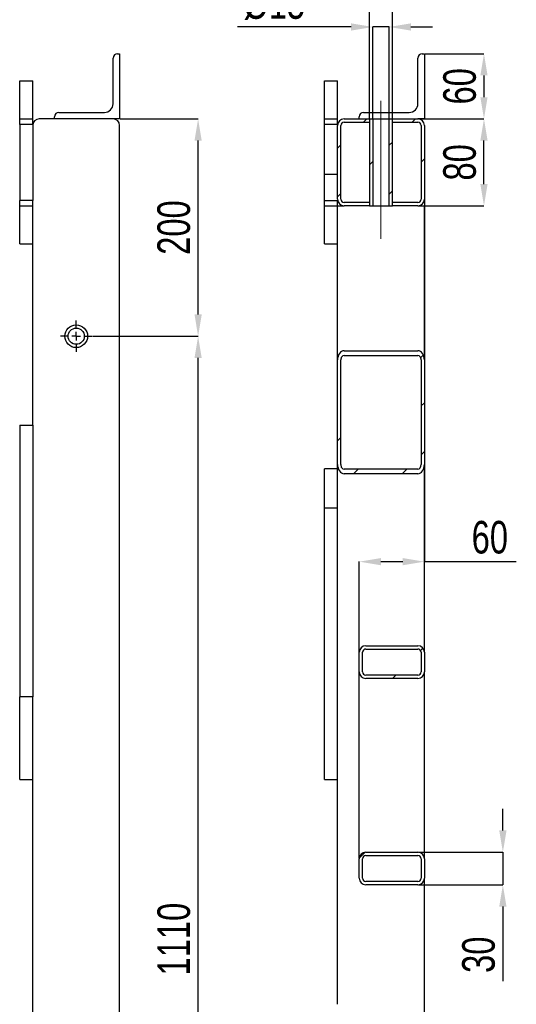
# Model space of a CAD drawing. Header units: millimetres. Extents: x 5 to 3649, y 4 to 418.
# Tile 47 of 105: x 1517 to 1562, y 274 to 365. Entities that reach past the tile are written whole.
import ezdxf

# ---------------------------------------------------------------- set-up
doc = ezdxf.new("R2010")
doc.units = ezdxf.units.MM
doc.header["$PDSIZE"] = -1
doc.linetypes.add('CENTERX2', pattern=[20.32, 12.7, -2.54, 2.54, -2.54])
for name, color, linetype in [('COTES', 1, 'Continuous'), ('TRAIT-FINS', 9, 'Continuous'), ('TRAIT-MIXTES', 3, 'CENTERX2')]:
    doc.layers.add(name, color=color, linetype=linetype)
doc.layers.add('TRAIT-FORT', color=4, linetype='Continuous', lineweight=25)
doc.styles.add('SLDTEXTSTYLE0', font='TXT', dxfattribs={"width": 0.75})
doc.dimstyles.new('SLDDIMSTYLE0', dxfattribs={"dimtxt": 3, "dimasz": 2, "dimexe": 0, "dimexo": 0.0625, "dimgap": 0.75, "dimtad": 1, "dimdec": 0, "dimlfac": 10, "dimrnd": 1e-09, "dimzin": 12, "dimdsep": 46, "dimtxsty": 'SLDTEXTSTYLE0', "dimsah": 1, "dimcen": 0.09, "dimadec": 0, "dimazin": 3, "dimtfac": 1, "dimtdec": 0, "dimtofl": 0, "dimtmove": 0, "dimatfit": 3, "dimfxl": 1, "dimfrac": 2, "dimtolj": 1, "dimtzin": 12, "dimarcsym": 0})
doc.dimstyles.new('SLDDIMSTYLE1', dxfattribs={"dimtxt": 3, "dimasz": 2, "dimexe": 0, "dimexo": 0.0625, "dimgap": 0.75, "dimtad": 1, "dimdec": 0, "dimlfac": 10, "dimrnd": 1e-09, "dimzin": 12, "dimdsep": 46, "dimtxsty": 'SLDTEXTSTYLE0', "dimsah": 1, "dimcen": 0.09, "dimadec": 0, "dimazin": 3, "dimtfac": 1, "dimtdec": 0, "dimtmove": 0, "dimatfit": 0, "dimfxl": 1, "dimfrac": 2, "dimtolj": 1, "dimtzin": 12, "dimarcsym": 0})
pattern_1 = [(45, (1219.1, -0.623), (-13.4704, 13.4704), []), (45, (1223.59, -0.623), (-13.4704, 13.4704), []), (45, (1228.08, -0.623), (-13.4704, 13.4704), []), (45, (1232.57, -0.623), (-13.4704, 13.4704), [])]

# ---------------------------------------------------------------- blocks, each defined once
blk = doc.blocks.new('*D2095')
at = {"layer": 'COTES', "color": 0, "lineweight": -2, "transparency": 16777216}
for p, q in [((1547.253, 364.376), (1536.801, 364.376)), ((1549.253, 355.974), (1549.253, 364.376)), ((1550.753, 364.376), (1549.253, 364.376)), ((1550.753, 355.974), (1550.753, 364.376)), ((1552.753, 364.376), (1554.753, 364.376))]:
    blk.add_line(p, q, dxfattribs=at)
at = {"layer": 'COTES', "color": 0, "transparency": 16777216}
for points in [[(1547.253, 364.709), (1547.253, 364.042), (1549.253, 364.376)], [(1552.753, 364.709), (1552.753, 364.042), (1550.753, 364.376)]]:
    blk.add_solid(points, dxfattribs=at)
at = {"layer": 'Defpoints', "color": 0, "transparency": 16777216}
for p in [(1550.753, 364.376), (1549.253, 355.911), (1550.753, 355.911)]:
    blk.add_point(p, dxfattribs=at)
at = {"layer": 'COTES', "color": 0, "transparency": 16777216, "insert": (1540.176, 368.126), "char_height": 3, "attachment_point": 2, "style": 'SLDTEXTSTYLE0'}
blk.add_mtext('\\A1;%%c15', dxfattribs=at)
blk = doc.blocks.new('*D2096')
at = {"layer": 'COTES', "color": 0, "lineweight": -2, "transparency": 16777216}
for p, q in [((1546.953, 370.596), (1536.801, 370.596)), ((1548.953, 355.974), (1548.953, 370.596)), ((1551.053, 370.596), (1548.953, 370.596)), ((1551.053, 355.974), (1551.053, 370.596)), ((1553.053, 370.596), (1555.053, 370.596))]:
    blk.add_line(p, q, dxfattribs=at)
at = {"layer": 'COTES', "color": 0, "transparency": 16777216}
for points in [[(1546.953, 370.929), (1546.953, 370.263), (1548.953, 370.596)], [(1553.053, 370.929), (1553.053, 370.263), (1551.053, 370.596)]]:
    blk.add_solid(points, dxfattribs=at)
at = {"layer": 'Defpoints', "color": 0, "transparency": 16777216}
for p in [(1551.053, 370.596), (1548.953, 355.911), (1551.053, 355.911)]:
    blk.add_point(p, dxfattribs=at)
at = {"layer": 'COTES', "color": 0, "transparency": 16777216, "insert": (1540.176, 374.346), "char_height": 3, "attachment_point": 2, "style": 'SLDTEXTSTYLE0'}
blk.add_mtext('\\A1;%%c21', dxfattribs=at)
blk = doc.blocks.new('*D2097')
at = {"layer": 'COTES', "color": 0, "lineweight": -2, "transparency": 16777216}
for p, q in [((1553.466, 355.911), (1559.484, 355.911)), ((1559.484, 349.911), (1559.484, 353.911)), ((1553.466, 347.911), (1559.484, 347.911))]:
    blk.add_line(p, q, dxfattribs=at)
at = {"layer": 'COTES', "color": 0, "transparency": 16777216}
for points in [[(1559.151, 353.911), (1559.817, 353.911), (1559.484, 355.911)], [(1559.151, 349.911), (1559.817, 349.911), (1559.484, 347.911)]]:
    blk.add_solid(points, dxfattribs=at)
at = {"layer": 'Defpoints', "color": 0, "transparency": 16777216}
for p in [(1553.403, 355.911), (1559.484, 355.911), (1553.403, 347.911)]:
    blk.add_point(p, dxfattribs=at)
at = {"layer": 'COTES', "color": 0, "transparency": 16777216, "insert": (1555.734, 351.911), "char_height": 3, "attachment_point": 2, "rotation": 90, "style": 'SLDTEXTSTYLE0'}
blk.add_mtext('\\A1;80', dxfattribs=at)
blk = doc.blocks.new('*D2098')
at = {"layer": 'COTES', "color": 0, "lineweight": -2, "transparency": 16777216}
for p, q in [((1561.225, 290.411), (1561.225, 292.411)), ((1553.466, 288.411), (1561.225, 288.411)), ((1561.225, 288.411), (1561.225, 285.411)), ((1553.466, 285.411), (1561.225, 285.411)), ((1561.225, 283.411), (1561.225, 276.536))]:
    blk.add_line(p, q, dxfattribs=at)
at = {"layer": 'COTES', "color": 0, "transparency": 16777216}
for points in [[(1560.892, 290.411), (1561.559, 290.411), (1561.225, 288.411)], [(1560.892, 283.411), (1561.559, 283.411), (1561.225, 285.411)]]:
    blk.add_solid(points, dxfattribs=at)
at = {"layer": 'Defpoints', "color": 0, "transparency": 16777216}
for p in [(1553.403, 288.411), (1561.225, 288.411), (1553.403, 285.411)]:
    blk.add_point(p, dxfattribs=at)
at = {"layer": 'COTES', "color": 0, "transparency": 16777216, "insert": (1557.475, 278.974), "char_height": 3, "attachment_point": 2, "rotation": 90, "style": 'SLDTEXTSTYLE0'}
blk.add_mtext('\\A1;30', dxfattribs=at)
blk = doc.blocks.new('*D2099')
at = {"layer": 'COTES', "color": 0, "lineweight": -2, "transparency": 16777216}
for p, q in [((1554.003, 347.849), (1554.003, 315.157)), ((1548.003, 287.874), (1548.003, 315.157)), ((1550.003, 315.157), (1552.003, 315.157)), ((1554.003, 315.157), (1562.461, 315.157))]:
    blk.add_line(p, q, dxfattribs=at)
at = {"layer": 'COTES', "color": 0, "transparency": 16777216}
for points in [[(1550.003, 315.49), (1550.003, 314.824), (1548.003, 315.157)], [(1552.003, 315.49), (1552.003, 314.824), (1554.003, 315.157)]]:
    blk.add_solid(points, dxfattribs=at)
at = {"layer": 'Defpoints', "color": 0, "transparency": 16777216}
for p in [(1554.003, 347.911), (1548.003, 315.157), (1548.003, 287.811)]:
    blk.add_point(p, dxfattribs=at)
at = {"layer": 'COTES', "color": 0, "transparency": 16777216, "insert": (1560.024, 318.907), "char_height": 3, "attachment_point": 2, "style": 'SLDTEXTSTYLE0'}
blk.add_mtext('\\A1;60', dxfattribs=at)
blk = doc.blocks.new('*D2100')
at = {"layer": 'COTES', "color": 0, "lineweight": -2, "transparency": 16777216}
for p, q in [((1554.066, 361.911), (1559.484, 361.911)), ((1559.484, 359.911), (1559.484, 357.911)), ((1554.066, 355.911), (1559.484, 355.911))]:
    blk.add_line(p, q, dxfattribs=at)
at = {"layer": 'COTES', "color": 0, "transparency": 16777216}
for points in [[(1559.151, 359.911), (1559.817, 359.911), (1559.484, 361.911)], [(1559.151, 357.911), (1559.817, 357.911), (1559.484, 355.911)]]:
    blk.add_solid(points, dxfattribs=at)
at = {"layer": 'Defpoints', "color": 0, "transparency": 16777216}
for p in [(1554.003, 361.911), (1554.003, 355.911), (1559.484, 355.911)]:
    blk.add_point(p, dxfattribs=at)
at = {"layer": 'COTES', "color": 0, "transparency": 16777216, "insert": (1555.734, 358.911), "char_height": 3, "attachment_point": 2, "rotation": 90, "style": 'SLDTEXTSTYLE0'}
blk.add_mtext('\\A1;60', dxfattribs=at)
blk = doc.blocks.new('*D2159')
at = {"layer": 'COTES', "color": 0, "lineweight": -2, "transparency": 16777216}
for p, q in [((1523.46, 335.911), (1533.171, 335.911)), ((1533.171, 226.911), (1533.171, 333.911)), ((1523.46, 224.911), (1533.171, 224.911))]:
    blk.add_line(p, q, dxfattribs=at)
at = {"layer": 'COTES', "color": 0, "transparency": 16777216}
for points in [[(1532.838, 333.911), (1533.504, 333.911), (1533.171, 335.911)], [(1532.838, 226.911), (1533.504, 226.911), (1533.171, 224.911)]]:
    blk.add_solid(points, dxfattribs=at)
at = {"layer": 'Defpoints', "color": 0, "transparency": 16777216}
for p in [(1523.397, 335.911), (1533.171, 335.911), (1523.397, 224.911)]:
    blk.add_point(p, dxfattribs=at)
at = {"layer": 'COTES', "color": 0, "transparency": 16777216, "insert": (1529.421, 280.411), "char_height": 3, "attachment_point": 2, "rotation": 90, "style": 'SLDTEXTSTYLE0'}
blk.add_mtext('\\A1;1110', dxfattribs=at)
blk = doc.blocks.new('*D2160')
at = {"layer": 'COTES', "color": 0, "lineweight": -2, "transparency": 16777216}
for p, q in [((1526.01, 355.911), (1533.171, 355.911)), ((1533.171, 337.911), (1533.171, 353.911)), ((1523.46, 335.911), (1533.171, 335.911))]:
    blk.add_line(p, q, dxfattribs=at)
at = {"layer": 'COTES', "color": 0, "transparency": 16777216}
for points in [[(1532.838, 353.911), (1533.504, 353.911), (1533.171, 355.911)], [(1532.838, 337.911), (1533.504, 337.911), (1533.171, 335.911)]]:
    blk.add_solid(points, dxfattribs=at)
at = {"layer": 'Defpoints', "color": 0, "transparency": 16777216}
for p in [(1525.947, 355.911), (1533.171, 355.911), (1523.397, 335.911)]:
    blk.add_point(p, dxfattribs=at)
at = {"layer": 'COTES', "color": 0, "transparency": 16777216, "insert": (1529.421, 345.911), "char_height": 3, "attachment_point": 2, "rotation": 90, "style": 'SLDTEXTSTYLE0'}
blk.add_mtext('\\A1;200', dxfattribs=at)
blk = doc.blocks.new('SW_CENTERMARKSYMBOL_314')
at = {"layer": 'TRAIT-MIXTES', "color": 0}
for p, q in [((0, 0.8), (0, 1.45)), ((-0.8, 0), (-1.45, 0)), ((0, 0), (-0.4, 0)), ((0, 0), (-0.4, 0)), ((0, 0), (0, 0.4)), ((0, 0), (0, 0.4)), ((0, 0), (0, -0.4)), ((0, 0), (0.4, 0)), ((0, 0), (0, -0.4)), ((0, 0), (0.4, 0)), ((0.8, 0), (1.45, 0)), ((0, -0.8), (0, -1.45))]:
    blk.add_line(p, q, dxfattribs=at)
blk = doc.blocks.new('SW_CENTERMARKSYMBOL_317')
at = {"layer": 'TRAIT-MIXTES', "color": 0}
for p, q in [((0, 0.8), (0, 1.45)), ((-0.8, 0), (-1.45, 0)), ((0, 0), (-0.4, 0)), ((0, 0), (-0.4, 0)), ((0, 0), (0, 0.4)), ((0, 0), (0, 0.4)), ((0, 0), (0, -0.4)), ((0, 0), (0.4, 0)), ((0, 0), (0, -0.4)), ((0, 0), (0.4, 0)), ((0.8, 0), (1.45, 0)), ((0, -0.8), (0, -1.45))]:
    blk.add_line(p, q, dxfattribs=at)

msp = doc.modelspace()

# ---------------------------------------------------------------- hatches: boundary and pattern name
at = {"layer": 'TRAIT-FINS'}
h = msp.add_hatch(dxfattribs=at)
h.set_pattern_fill('DIN 201 ACIER ET FONTE', color=256, style=0, pattern_type=2)
h.set_pattern_definition(pattern_1)
edge = h.paths.add_edge_path(flags=0)
edge.add_line((1548.953023, 348.211435), (1546.603023, 348.211435))
edge.add_arc((1546.603023, 348.511435), 0.3, 180, 270, ccw=False)
edge.add_line((1546.303023, 348.511435), (1546.303023, 355.311435))
edge.add_arc((1546.603023, 355.311435), 0.3, 90, 180, ccw=False)
edge.add_line((1546.603023, 355.611435), (1548.953023, 355.611435))
edge.add_line((1548.953023, 355.611435), (1548.953023, 355.911435))
edge.add_line((1548.953023, 355.911435), (1546.603023, 355.911435))
edge.add_arc((1546.603023, 355.311435), 0.6, 90, 180)
edge.add_line((1546.003023, 355.311435), (1546.003023, 348.511435))
edge.add_arc((1546.603023, 348.511435), 0.6, 180, 270)
edge.add_line((1546.603023, 347.911435), (1548.953023, 347.911435))
edge.add_line((1548.953023, 347.911435), (1548.953023, 348.211435))
h = msp.add_hatch(dxfattribs=at)
h.set_pattern_fill('DIN 201 ACIER ET FONTE', color=256, style=0, pattern_type=2)
h.set_pattern_definition(pattern_1)
h.paths.add_polyline_path([(1549.253023, 355.911435), (1548.953023, 355.911435), (1548.953023, 347.911435), (1549.253023, 347.911435)], flags=0)
h = msp.add_hatch(dxfattribs=at)
h.set_pattern_fill('DIN 201 ACIER ET FONTE', color=256, style=0, pattern_type=2)
h.set_pattern_definition(pattern_1)
h.paths.add_polyline_path([(1550.753023, 347.911435), (1551.053023, 347.911435), (1551.053023, 355.911435), (1550.753023, 355.911435)], flags=0)
h = msp.add_hatch(dxfattribs=at)
h.set_pattern_fill('DIN 201 ACIER ET FONTE', color=256, style=0, pattern_type=2)
h.set_pattern_definition(pattern_1)
edge = h.paths.add_edge_path(flags=0)
edge.add_arc((1553.403023, 355.311435), 0.6, 0, 90)
edge.add_line((1553.403023, 355.911435), (1551.053023, 355.911435))
edge.add_line((1551.053023, 355.911435), (1551.053023, 355.611435))
edge.add_line((1551.053023, 355.611435), (1553.403023, 355.611435))
edge.add_arc((1553.403023, 355.311435), 0.3, 0, 90, ccw=False)
edge.add_line((1553.703023, 355.311435), (1553.703023, 348.511435))
edge.add_arc((1553.403023, 348.511435), 0.3, 270, 360, ccw=False)
edge.add_line((1553.403023, 348.211435), (1551.053023, 348.211435))
edge.add_line((1551.053023, 348.211435), (1551.053023, 347.911435))
edge.add_line((1551.053023, 347.911435), (1553.403023, 347.911435))
edge.add_arc((1553.403023, 348.511435), 0.6, 270, 360)
edge.add_line((1554.003023, 348.511435), (1554.003023, 355.311435))
h = msp.add_hatch(dxfattribs=at)
h.set_pattern_fill('DIN 201 ACIER ET FONTE', color=256, style=0, pattern_type=2)
h.set_pattern_definition(pattern_1)
edge = h.paths.add_edge_path(flags=0)
edge.add_ellipse((1553.403023, 333.719761), major_axis=(0, 0.848528), ratio=0.707106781, start_angle=270, end_angle=360)
edge.add_line((1553.403023, 334.568289), (1546.603023, 334.568289))
edge.add_ellipse((1546.603023, 333.719761), major_axis=(0, 0.848528), ratio=0.707106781, start_angle=0, end_angle=90)
edge.add_line((1546.003023, 333.719761), (1546.003023, 324.103109))
edge.add_ellipse((1546.603023, 324.103109), major_axis=(0, 0.848528), ratio=0.707106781, start_angle=90, end_angle=180)
edge.add_line((1546.603023, 323.25458), (1553.403023, 323.25458))
edge.add_ellipse((1553.403023, 324.103109), major_axis=(0, 0.848528), ratio=0.707106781, start_angle=180, end_angle=270)
edge.add_line((1554.003023, 324.103109), (1554.003023, 333.719761))
edge = h.paths.add_edge_path(flags=0)
edge.add_line((1546.603023, 334.144025), (1553.403023, 334.144025))
edge.add_ellipse((1553.403023, 333.719761), major_axis=(0, 0.424264), ratio=0.707106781, start_angle=270, end_angle=360, ccw=False)
edge.add_line((1553.703023, 333.719761), (1553.703023, 324.103109))
edge.add_ellipse((1553.403023, 324.103109), major_axis=(0, 0.424264), ratio=0.707106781, start_angle=180, end_angle=270, ccw=False)
edge.add_line((1553.403023, 323.678844), (1546.603023, 323.678844))
edge.add_ellipse((1546.603023, 324.103109), major_axis=(0, 0.424264), ratio=0.707106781, start_angle=90, end_angle=180, ccw=False)
edge.add_line((1546.303023, 324.103109), (1546.303023, 333.719761))
edge.add_ellipse((1546.603023, 333.719761), major_axis=(0, 0.424264), ratio=0.707106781, start_angle=0, end_angle=90, ccw=False)
h = msp.add_hatch(dxfattribs=at)
h.set_pattern_fill('DIN 201 ACIER ET FONTE', color=256, style=0, pattern_type=2)
h.set_pattern_definition(pattern_1)
edge = h.paths.add_edge_path(flags=0)
edge.add_line((1548.603023, 304.411435), (1553.403023, 304.411435))
edge.add_arc((1553.403023, 305.011435), 0.6, 270, 360)
edge.add_line((1554.003023, 305.011435), (1554.003023, 306.811435))
edge.add_arc((1553.403023, 306.811435), 0.6, 0, 90)
edge.add_line((1553.403023, 307.411435), (1548.603023, 307.411435))
edge.add_arc((1548.603023, 306.811435), 0.6, 90, 180)
edge.add_line((1548.003023, 306.811435), (1548.003023, 305.011435))
edge.add_arc((1548.603023, 305.011435), 0.6, 180, 270)
edge = h.paths.add_edge_path(flags=0)
edge.add_arc((1548.603023, 305.011435), 0.3, 180, 270, ccw=False)
edge.add_line((1548.303023, 305.011435), (1548.303023, 306.811435))
edge.add_arc((1548.603023, 306.811435), 0.3, 90, 180, ccw=False)
edge.add_line((1548.603023, 307.111435), (1553.403023, 307.111435))
edge.add_arc((1553.403023, 306.811435), 0.3, 0, 90, ccw=False)
edge.add_line((1553.703023, 306.811435), (1553.703023, 305.011435))
edge.add_arc((1553.403023, 305.011435), 0.3, 270, 360, ccw=False)
edge.add_line((1553.403023, 304.711435), (1548.603023, 304.711435))
h = msp.add_hatch(dxfattribs=at)
h.set_pattern_fill('DIN 201 ACIER ET FONTE', color=256, style=0, pattern_type=2)
h.set_pattern_definition(pattern_1)
edge = h.paths.add_edge_path(flags=0)
edge.add_arc((1548.603023, 286.011435), 0.6, 180, 270)
edge.add_line((1548.603023, 285.411435), (1553.403023, 285.411435))
edge.add_arc((1553.403023, 286.011435), 0.6, 270, 360)
edge.add_line((1554.003023, 286.011435), (1554.003023, 287.811435))
edge.add_arc((1553.403023, 287.811435), 0.6, 0, 90)
edge.add_line((1553.403023, 288.411435), (1548.603023, 288.411435))
edge.add_arc((1548.603023, 287.811435), 0.6, 90, 180)
edge.add_line((1548.003023, 287.811435), (1548.003023, 286.011435))
edge = h.paths.add_edge_path(flags=0)
edge.add_line((1553.403023, 285.711435), (1548.603023, 285.711435))
edge.add_arc((1548.603023, 286.011435), 0.3, 180, 270, ccw=False)
edge.add_line((1548.303023, 286.011435), (1548.303023, 287.811435))
edge.add_arc((1548.603023, 287.811435), 0.3, 90, 180, ccw=False)
edge.add_line((1548.603023, 288.111435), (1553.403023, 288.111435))
edge.add_arc((1553.403023, 287.811435), 0.3, 0, 90, ccw=False)
edge.add_line((1553.703023, 287.811435), (1553.703023, 286.011435))
edge.add_arc((1553.403023, 286.011435), 0.3, 270, 360, ccw=False)

# ---------------------------------------------------------------- linework, layer by layer
at = {"layer": 'TRAIT-FORT', "lineweight": 25}
for p, q in [((1525.747142, 361.911435), (1525.947142, 361.911435)), ((1525.947142, 361.911435), (1525.947142, 355.911435)), ((1553.803023, 361.911316), (1554.003023, 361.911316)), ((1554.003023, 361.911316), (1554.003023, 355.91156)), ((1525.347142, 357.311435), (1525.347142, 361.511435)), ((1553.403024, 357.311554), (1553.403024, 361.511536)), ((1516.747142, 355.911435), (1516.747142, 359.411435)), ((1516.747142, 359.411435), (1517.947142, 359.411435)), ((1517.947142, 355.911435), (1517.947142, 359.411435)), ((1544.803023, 355.91156), (1544.803023, 359.411545)), ((1544.803023, 359.411545), (1546.003023, 359.411545)), ((1546.003023, 355.91156), (1546.003023, 359.411545)), ((1520.347142, 356.511435), (1524.547142, 356.511435)), ((1548.403023, 356.511612), (1552.603023, 356.511612)), ((1516.747142, 355.411435), (1516.747142, 355.911435)), ((1516.747142, 355.911435), (1517.947142, 355.911435)), ((1516.747142, 355.411435), (1516.747142, 348.411435)), ((1517.947142, 355.411435), (1516.747142, 355.411435)), ((1517.947142, 355.411435), (1517.947142, 355.911435)), ((1517.947142, 355.411435), (1517.947142, 348.411435)), ((1525.347142, 355.911435), (1518.547142, 355.911435)), ((1519.947142, 355.911435), (1519.947142, 356.111435)), ((1525.947142, 355.911435), (1525.347142, 355.911435)), ((1525.947142, 207.511435), (1525.947142, 355.311435)), ((1544.803023, 355.91156), (1546.003023, 355.91156)), ((1544.803023, 355.411453), (1544.803023, 355.91156)), ((1544.803023, 350.81131), (1544.803023, 355.411453)), ((1546.003023, 355.411453), (1544.803023, 355.411453)), ((1546.003023, 355.411453), (1546.003023, 355.91156)), ((1546.003023, 348.511429), (1546.003023, 355.311508)), ((1546.303023, 348.511429), (1546.303023, 355.311508)), ((1546.603023, 355.91156), (1548.953023, 355.91156)), ((1546.603023, 355.611344), (1548.953023, 355.611344)), ((1548.003023, 355.91156), (1548.003023, 356.11145)), ((1548.953023, 355.91156), (1548.953023, 355.611344)), ((1548.953023, 355.91156), (1548.953023, 347.911377)), ((1548.953023, 355.91156), (1549.253023, 355.91156)), ((1549.253023, 355.91156), (1549.253023, 347.911377)), ((1549.253023, 355.91156), (1550.753023, 355.91156)), ((1550.753023, 347.911377), (1550.753023, 355.91156)), ((1550.753023, 355.91156), (1551.053023, 355.91156)), ((1551.053023, 355.611344), (1551.053023, 355.91156)), ((1551.053023, 355.91156), (1553.403024, 355.91156)), ((1551.053023, 347.911377), (1551.053023, 355.91156)), ((1551.053023, 355.611344), (1553.403024, 355.611344)), ((1554.003023, 355.91156), (1553.403024, 355.91156)), ((1553.703023, 355.311508), (1553.703023, 348.511429)), ((1554.003023, 355.311508), (1554.003023, 348.511429)), ((1544.803023, 348.411484), (1544.803023, 350.81131)), ((1544.803023, 350.81131), (1546.003023, 350.81131)), ((1516.747142, 347.911435), (1516.747142, 348.411435)), ((1517.947142, 348.411435), (1516.747142, 348.411435)), ((1517.947142, 327.711435), (1517.947142, 348.411435)), ((1544.803023, 347.911377), (1544.803023, 348.411484)), ((1544.803023, 348.411484), (1546.003023, 348.411484)), ((1546.003023, 347.911377), (1546.003023, 348.411484)), ((1548.953023, 348.211594), (1546.603023, 348.211594)), ((1548.953023, 348.211594), (1548.953023, 347.911377)), ((1551.053023, 347.911377), (1551.053023, 348.211594)), ((1553.403024, 348.211594), (1551.053023, 348.211594)), ((1554.003023, 348.511429), (1554.003023, 347.911377)), ((1516.747142, 347.911435), (1517.947142, 347.911435)), ((1516.747142, 344.411435), (1516.747142, 347.911435)), ((1544.803023, 347.911377), (1546.003023, 347.911377)), ((1544.803023, 344.411392), (1544.803023, 347.911377)), ((1546.003023, 347.911377), (1546.603023, 347.911377)), ((1546.003023, 333.71994), (1546.003023, 347.911377)), ((1548.953023, 347.911377), (1546.603023, 347.911377)), ((1548.953023, 347.911377), (1549.253023, 347.911377)), ((1549.253023, 347.911377), (1550.753023, 347.911377)), ((1550.753023, 347.911377), (1551.053023, 347.911377)), ((1553.403024, 347.911377), (1551.053023, 347.911377)), ((1553.403024, 347.911377), (1554.003023, 347.911377)), ((1554.003023, 333.71994), (1554.003023, 347.911377)), ((1516.747142, 344.411435), (1517.947142, 344.411435)), ((1544.803023, 344.411392), (1546.003023, 344.411392)), ((1546.603023, 334.568329), (1553.403024, 334.568329)), ((1546.003023, 324.103089), (1546.003023, 333.71994)), ((1546.303023, 324.103089), (1546.303023, 333.71994)), ((1546.603023, 334.144135), (1553.403024, 334.144135)), ((1553.703023, 333.71994), (1553.703023, 324.103089)), ((1554.003023, 333.71994), (1554.003023, 324.103089)), ((1516.747142, 327.711435), (1516.747142, 302.711435)), ((1516.747142, 327.711435), (1517.947142, 327.711435)), ((1517.947142, 327.711435), (1517.947142, 302.711435)), ((1544.803023, 320.111389), (1544.803023, 323.711319)), ((1546.003023, 323.711319), (1544.803023, 323.711319)), ((1546.003023, 320.111389), (1546.003023, 324.103089)), ((1553.403024, 323.678894), (1546.603023, 323.678894)), ((1554.003023, 306.811447), (1554.003023, 324.103089)), ((1553.403024, 323.2547), (1546.603023, 323.2547)), ((1544.803023, 295.111389), (1544.803023, 320.111389)), ((1544.803023, 320.111389), (1546.003023, 320.111389)), ((1546.003023, 295.111389), (1546.003023, 320.111389)), ((1548.603023, 307.411499), (1553.403024, 307.411499)), ((1548.003023, 305.011292), (1548.003023, 306.811447)), ((1548.303023, 305.011292), (1548.303023, 306.811447)), ((1548.603023, 307.111283), (1553.403024, 307.111283)), ((1553.703023, 306.811447), (1553.703023, 305.011292)), ((1554.003023, 306.811447), (1554.003023, 305.011292)), ((1553.403024, 304.711457), (1548.603023, 304.711457)), ((1554.003023, 287.811585), (1554.003023, 305.011292)), ((1553.403024, 304.411621), (1548.603023, 304.411621)), ((1517.947142, 302.711435), (1516.747142, 302.711435)), ((1516.747142, 295.111435), (1516.747142, 302.711435)), ((1517.947142, 270.911435), (1517.947142, 302.711435)), ((1516.747142, 295.111435), (1517.947142, 295.111435)), ((1544.803023, 295.111389), (1546.003023, 295.111389)), ((1546.003023, 274.411316), (1546.003023, 295.111389)), ((1548.603023, 288.411255), (1553.403024, 288.411255)), ((1548.003023, 286.011429), (1548.003023, 287.811585)), ((1548.303023, 286.011429), (1548.303023, 287.811585)), ((1548.603023, 288.11142), (1553.403024, 288.11142)), ((1553.703023, 287.811585), (1553.703023, 286.011429)), ((1554.003023, 287.811585), (1554.003023, 286.011429)), ((1553.403024, 285.711594), (1548.603023, 285.711594)), ((1554.003023, 270.31128), (1554.003023, 286.011429)), ((1553.403024, 285.411377), (1548.603023, 285.411377))]:
    msp.add_line(p, q, dxfattribs=at)
for radius in [1.05, 0.75]:
    msp.add_circle((1521.947142, 335.911435), radius, dxfattribs=at)
for centre, radius, start, end in [((1525.747142, 361.511435), 0.4, 90, 180), ((1553.803023, 361.511435), 0.4, 90, 180), ((1524.547142, 357.311435), 0.8, 270, 0), ((1552.603023, 357.311435), 0.8, 270, 0), ((1520.347142, 356.111435), 0.4, 90, 180), ((1548.403023, 356.111435), 0.4, 90, 180), ((1518.547142, 355.311435), 0.6, 90, 180), ((1525.347142, 355.311435), 0.6, 0, 90), ((1546.603023, 355.311435), 0.6, 90, 180), ((1546.603023, 355.311435), 0.3, 90, 180), ((1553.403023, 355.311435), 0.6, 0, 90), ((1553.403023, 355.311435), 0.3, 0, 90), ((1546.603023, 348.511435), 0.6, 180, 270), ((1546.603023, 348.511435), 0.3, 180, 270), ((1553.403023, 348.511435), 0.6, 270, 0), ((1553.403023, 348.511435), 0.3, 270, 0), ((1548.603023, 306.811435), 0.6, 90, 180), ((1553.403023, 306.811435), 0.6, 0, 90), ((1548.603023, 306.811435), 0.3, 90, 180), ((1553.403023, 306.811435), 0.3, 0, 90), ((1548.603023, 305.011435), 0.6, 180, 270), ((1548.603023, 305.011435), 0.3, 180, 270), ((1553.403023, 305.011435), 0.6, 270, 0), ((1553.403023, 305.011435), 0.3, 270, 0), ((1548.603023, 287.811435), 0.6, 90, 180), ((1553.403023, 287.811435), 0.6, 0, 90), ((1548.603023, 287.811435), 0.3, 90, 180), ((1553.403023, 287.811435), 0.3, 0, 90), ((1548.603023, 286.011435), 0.6, 180, 270), ((1548.603023, 286.011435), 0.3, 180, 270), ((1553.403023, 286.011435), 0.6, 270, 0), ((1553.403023, 286.011435), 0.3, 270, 0)]:
    msp.add_arc(centre, radius, start, end, dxfattribs=at)
for centre, major_axis, start_param, end_param in [((1546.603023, 333.719761), (0, 0.848528), 0, 1.570796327), ((1553.403023, 333.719761), (0, 0.848528), 4.71238898, 6.283185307), ((1546.603023, 333.719761), (0, 0.424264), 0, 1.570796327), ((1553.403023, 333.719761), (0, 0.424264), 4.71238898, 6.283185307), ((1546.603023, 324.103109), (0, 0.848528), 1.570796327, 3.141592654), ((1546.603023, 324.103109), (0, 0.424264), 1.570796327, 3.141592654), ((1553.403023, 324.103109), (0, 0.848528), 3.141592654, 4.71238898), ((1553.403023, 324.103109), (0, 0.424264), 3.141592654, 4.71238898)]:
    msp.add_ellipse(centre, major_axis=major_axis, ratio=0.707106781, start_param=start_param, end_param=end_param, dxfattribs=at)
at = {"layer": 'TRAIT-MIXTES', "lineweight": 18}
msp.add_line((1550.003023, 357.576439), (1550.003023, 344.663956), dxfattribs=at)

# ---------------------------------------------------------------- block references
at = {"layer": 'TRAIT-MIXTES'}
for name in ['SW_CENTERMARKSYMBOL_314', 'SW_CENTERMARKSYMBOL_317']:
    msp.add_blockref(name, (1521.947142, 335.911435), dxfattribs=at)

# ---------------------------------------------------------------- dimensions: what is measured, and where the dimension line sits
at = {"layer": 'COTES'}
for base, p1, p2, picture, middle in [((1551.053023, 370.59591), (1548.953023, 355.911435), (1551.053023, 355.911435), '*D2096', (1540.175993, 370.59591)), ((1550.753023, 364.375651), (1549.253023, 355.911435), (1550.753023, 355.911435), '*D2095', (1540.175993, 364.375651))]:
    dim = msp.add_linear_dim(base=base, p1=p1, p2=p2, text='%%c<>', dimstyle='SLDDIMSTYLE1', dxfattribs=at)
    dim.commit()
    dim.dimension.update_dxf_attribs({"geometry": picture, "text_midpoint": middle, "dimtype": 160})
for base, p1, p2, dimstyle, picture, middle in [((1559.48408, 355.911435), (1554.003023, 361.911435), (1554.003023, 355.911435), 'SLDDIMSTYLE0', '*D2100', (1559.48408, 358.911435)), ((1533.171021, 355.911435), (1523.397142, 335.911435), (1525.947142, 355.911435), 'SLDDIMSTYLE0', '*D2160', (1533.171021, 345.911435)), ((1559.48408, 355.911435), (1553.403023, 347.911435), (1553.403023, 355.911435), 'SLDDIMSTYLE0', '*D2097', (1559.48408, 351.911435)), ((1533.171021, 335.911435), (1523.397142, 224.911435), (1523.397142, 335.911435), 'SLDDIMSTYLE0', '*D2159', (1533.171021, 280.411435)), ((1561.225484, 288.411435), (1553.403023, 285.411435), (1553.403023, 288.411435), 'SLDDIMSTYLE1', '*D2098', (1561.225484, 278.973935))]:
    dim = msp.add_linear_dim(base=base, p1=p1, p2=p2, angle=90, dimstyle=dimstyle, dxfattribs=at)
    dim.commit()
    dim.dimension.update_dxf_attribs({"geometry": picture, "text_midpoint": middle, "dimtype": 160})
dim = msp.add_linear_dim(base=(1548.003023, 315.157059), p1=(1554.003023, 347.911435), p2=(1548.003023, 287.811435), dimstyle='SLDDIMSTYLE0', dxfattribs=at)
dim.commit()
dim.dimension.update_dxf_attribs({"geometry": '*D2099', "text_midpoint": (1560.0237, 315.157059), "dimtype": 160})

doc.saveas('drawing.dxf')
